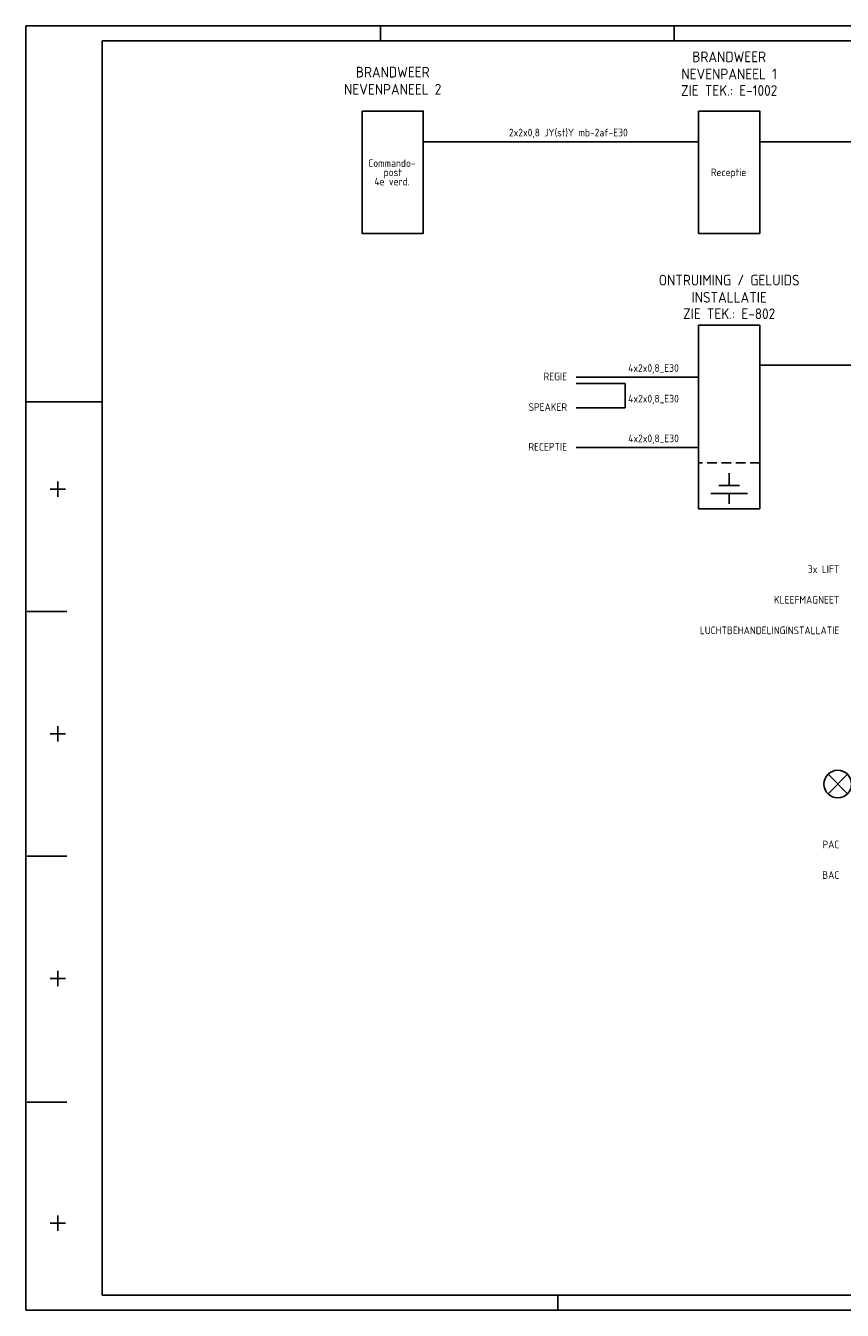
# Model space of a CAD drawing. Extents: x 0 to 594, y 0 to 420.
# Tile 1 of 7: x 0 to 267, y 0 to 420. Entities that reach past the tile are written whole.
import ezdxf
from ezdxf.enums import TextEntityAlignment as Align

# ---------------------------------------------------------------- set-up
doc = ezdxf.new("R2010")
doc.units = 0
doc.header["$LTSCALE"] = 25
doc.header["$MEASUREMENT"] = 0
doc.header["$PDMODE"] = 1
doc.linetypes.add('DASHED2', pattern=[0.375, 0.25, -0.125])
doc.layers.get('0').update_dxf_attribs({"linetype": 'CONTINUOUS'})
for name, color, linetype in [('E--L$2A-_KADER', 7, 'CONTINUOUS'), ('E--L6511_BRANDM', 3, 'CONTINUOUS'), ('E--T6511_GROEPSNUMM', 2, 'CONTINUOUS')]:
    doc.layers.add(name, color=color, linetype=linetype)
doc.styles.add('ISO', font='isocp.shx')
doc.styles.get("Standard").update_dxf_attribs({"font": 'isocp2.shx'})

# ---------------------------------------------------------------- blocks, each defined once
blk = doc.blocks.new('A2')
at = {"layer": 'E--L$2A-_KADER', "color": 2}
for p, q in [((594, 420), (0, 420)), ((0, 420), (0, 0)), ((116, 420), (116, 415)), ((212, 420), (212, 415)), ((0, 297), (25, 297)), ((10.5, 266), (10.5, 271)), ((8, 268.5), (13, 268.5)), ((0.5, 228.5), (13.5, 228.5)), ((10.5, 186), (10.5, 191)), ((8, 188.5), (13, 188.5)), ((0.5, 148.5), (13.5, 148.5)), ((10.5, 106), (10.5, 111)), ((8, 108.5), (13, 108.5)), ((0.5, 68), (13.5, 68)), ((10.5, 26), (10.5, 31)), ((8, 28.5), (13, 28.5)), ((174, 0), (174, 5)), ((0, 0), (594, 0))]:
    blk.add_line(p, q, dxfattribs=at)
at = {"layer": 'E--L$2A-_KADER', "color": 4}
for p, q in [((589, 415), (25, 415)), ((25, 415), (25, 5)), ((25, 5), (589, 5))]:
    blk.add_line(p, q, dxfattribs=at)
blk = doc.blocks.new('B8100100')
at = {"layer": 'E--L6511_BRANDM', "color": 2}
for p, q in [((-1.06, -1.06), (1.06, 1.06)), ((-1.06, 1.06), (1.06, -1.06))]:
    blk.add_line(p, q, dxfattribs=at)
at = {"layer": 'E--L6511_BRANDM'}
blk.add_circle((0, 0), 1.5, dxfattribs=at)
at = {"layer": 'E--T6511_GROEPSNUMM'}
blk.add_attdef('GROEPSNUMMER', (2.5, -0.9), '', height=1.8, dxfattribs=at)

msp = doc.modelspace()

# ---------------------------------------------------------------- linework, layer by layer
msp.add_point((55, 125))
at = {"layer": 'E--L6511_BRANDM'}
for p, q in [((130, 382.06), (220, 382.06)), ((240, 382.06), (330, 382.06)), ((240, 309.06), (330, 309.06)), ((220, 305.06), (180, 305.06)), ((196, 303.06), (180, 303.06)), ((196, 303.06), (196, 295.06)), ((196, 295.06), (180, 295.06)), ((220, 282.06), (180, 282.06))]:
    msp.add_line(p, q, dxfattribs=at)
at = {"layer": 'E--L6511_BRANDM', "linetype": 'DASHED2', "ltscale": 0.5}
msp.add_line((240, 277.06), (220, 277.06), dxfattribs=at)
at = {"layer": 'E--L6511_BRANDM', "color": 4}
for p, q in [((230, 273.72), (230, 269.72)), ((226.67, 269.72), (233.33, 269.72)), ((224, 267.06), (236, 267.06)), ((230, 267.06), (230, 263.72))]:
    msp.add_line(p, q, dxfattribs=at)
for points in [[(110, 392.06), (110, 352.06), (130, 352.06), (130, 392.06)], [(220, 392.06), (220, 352.06), (240, 352.06), (240, 392.06)], [(220, 322.06), (220, 262.06), (240, 262.06), (240, 322.06)]]:
    msp.add_lwpolyline(points, close=True, dxfattribs=at)

# ---------------------------------------------------------------- block references
at = {"layer": 'E--L6511_BRANDM'}
msp.add_blockref('A2', (0, 0), dxfattribs=at)
at = {"layer": 'E--L6511_BRANDM', "xscale": 3, "yscale": 3, "zscale": 3}
msp.add_blockref('B8100100', (265.5, 172.06), dxfattribs=at)

# ---------------------------------------------------------------- texts
at = {"layer": 'E--L6511_BRANDM', "style": 'ISO'}
for s, p in [('BRANDWEER', (230, 408.06)), ('BRANDWEER', (120, 403.06)), ('NEVENPANEEL 1', (230, 402.46)), ('NEVENPANEEL 2', (120, 397.46)), ('ZIE TEK.: E-1002', (230, 397.06)), ('ONTRUIMING / GELUIDS', (230, 335.06)), ('INSTALLATIE', (230, 329.46)), ('ZIE TEK.: E-802', (230, 324.06))]:
    msp.add_text(s, height=3.5, dxfattribs=at).set_placement(p, align=Align.CENTER)
at = {"layer": 'E--L6511_BRANDM', "color": 2, "style": 'ISO'}
for s, p in [('2x2x0,8 JY(st)Y mb-2af-E30', (158, 383.81)), ('Commando-', (112, 373.81)), ('4e verd.', (114, 367.81)), ('post', (117, 370.81)), ('Receptie', (224, 370.81)), ('4x2x0,8_E30', (197, 306.81)), ('4x2x0,8_E30', (197, 296.81)), ('4x2x0,8_E30', (197, 283.81))]:
    msp.add_text(s, height=2.5, dxfattribs=at).set_placement(p)
for s, p in [('REGIE', (177, 304.06)), ('SPEAKER', (177, 294.06)), ('RECEPTIE', (177, 281.06)), ('3x LIFT', (266, 241.06)), ('KLEEFMAGNEET', (266, 231.06)), ('LUCHTBEHANDELINGINSTALLATIE', (266, 221.06)), ('PAC', (266, 151.06)), ('BAC', (266, 141.06))]:
    msp.add_text(s, height=2.5, dxfattribs=at).set_placement(p, align=Align.RIGHT)

doc.saveas('drawing.dxf')
